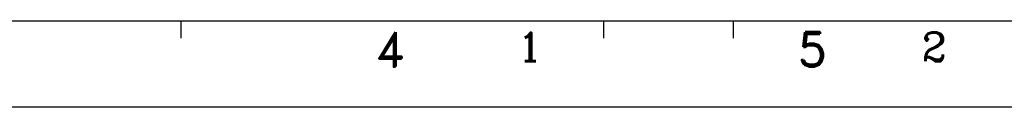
# Model space of a CAD drawing. Header units: inches. Extents: x 2700 to 4592, y -840 to -133.
# Tile 10 of 50: x 3118 to 3290, y -840 to -825. Entities that reach past the tile are written whole.
import ezdxf
from ezdxf.enums import TextEntityAlignment as Align

# ---------------------------------------------------------------- set-up
doc = ezdxf.new("R2010")
doc.units = ezdxf.units.IN
doc.header["$LTSCALE"] = 1.21
doc.header["$MEASUREMENT"] = 0
doc.layers.get('0').update_dxf_attribs({"linetype": 'CONTINUOUS'})
doc.layers.add('PAPER', color=7, linetype='CONTINUOUS')
doc.styles.add('ARIAL', font='arial.ttf')
doc.styles.add('ROMANC', font='romanc')
doc.styles.add('ROMAND', font='romand')

# ---------------------------------------------------------------- blocks, each defined once
blk = doc.blocks.new('A1')
at = {"layer": 'PAPER', "color": 3}
blk.add_line((15, 15), (826, 15), dxfattribs=at)
at = {"layer": 'PAPER', "color": 2}
for p, q in [((236.18, 15), (236.18, 12)), ((309.9, 15), (309.9, 12))]:
    blk.add_line(p, q, dxfattribs=at)
at = {"layer": 'PAPER', "color": 4}
blk.add_line((0, 0), (841, 0), dxfattribs=at)
at = {"style": 'ARIAL'}
for tag, p, height in [('TITLE', (754.05, 50.95), 8), ('V', (597.3, 37.23), 2.5), ('XXXXXXXXXX', (740.68, 27.01), 6), ('00', (812.75, 22.3), 6), ('mm', (606.88, 17.02), 3), ('ADP-XX', (640.78, 17), 3), ('2________2', (733.31, 17.17), 3), ("XX/XX'XX", (787.08, 17.17), 3), ('--', (579.59, 17.41), 3)]:
    blk.add_attdef(tag, p, '', height=height, dxfattribs=at)
at = {"layer": 'PAPER', "color": 1, "style": 'ROMAND'}
for s, p in [('4', (272.62, 10.04)), ('5', (346.34, 10.04))]:
    blk.add_text(s, height=6, dxfattribs=at).set_placement(p, align=Align.MIDDLE)

msp = doc.modelspace()

# ---------------------------------------------------------------- linework, layer by layer
at = {"layer": 'PAPER', "color": 2}
msp.add_line((3242.85, -825.05), (3242.85, -828.05), dxfattribs=at)
at = {"layer": 'PAPER', "color": 4}
msp.add_line((3157.35, -840.05), (3751.35, -840.05), dxfattribs=at)
msp.add_line((3157.35, -840.05), (3751.35, -840.05), dxfattribs=at)

# ---------------------------------------------------------------- block references
msp.add_blockref('A1', (2910.35, -840.05))

# ---------------------------------------------------------------- texts
at = {"layer": 'PAPER', "color": 1, "style": 'ROMANC'}
for s, p in [('1', (3207.41, -829.56)), ('2', (3277.91, -829.56))]:
    msp.add_text(s, height=5, dxfattribs=at).set_placement(p, align=Align.MIDDLE)

doc.saveas('drawing.dxf')
